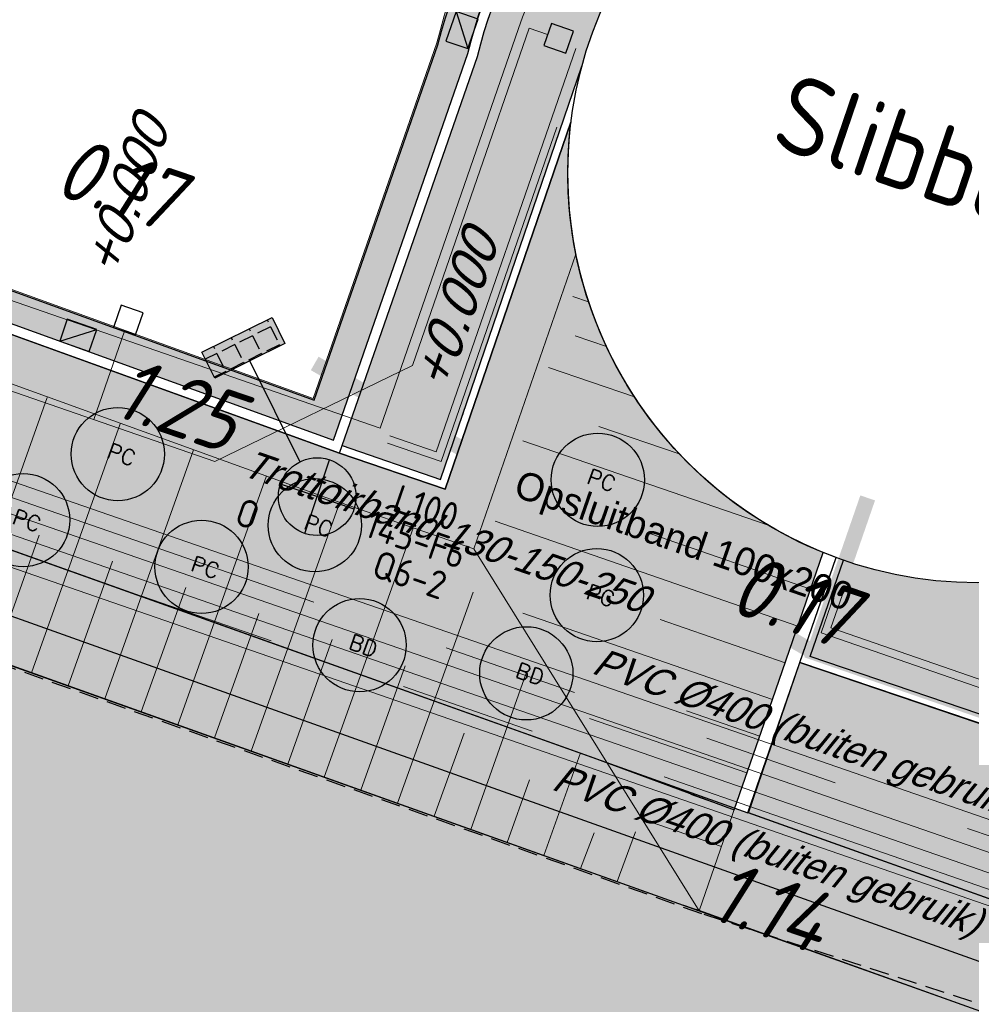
# Model space of a CAD drawing. Header units: metres. Extents: x 128615 to 129083, y 455669 to 456034.
# Tile 43 of 158: x 128786 to 128798, y 455800 to 455813. Entities that reach past the tile are written whole.
import ezdxf
from ezdxf.enums import TextEntityAlignment as Align
from ezdxf.lldxf.tags import DXFTag

# ---------------------------------------------------------------- set-up
doc = ezdxf.new("R2010")
doc.units = ezdxf.units.M
for name, pattern in [('DASHED', [19.049999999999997, 12.7, -6.35]), ('RI-AWZI_PROCESLEIDING', [18.450000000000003, 6, -1.8, 1.75, -1.8, 1.75, -1.8, 1.75, -1.8]), ('RI-AWZI_TERREINRIOLERING', [19.8, 6, -1.8, 2.4, -1.8, 1.8, -1.8, 2.4, -1.8]), ('STIPPELFIJN', [0.375, 0.25, -0.125])]:
    doc.linetypes.add(name, pattern=pattern)
for name, color, linetype, lineweight in [('B-CO-BC-BETONVORM-G', 50, 'Continuous', 18), ('B-ME-RI-KOLK-G', 7, 'Continuous', 25), ('B-WE-OG-HOOGTELIJN-G', 7, 'Continuous', 18), ('B-XX-GR-HAAG-G', 90, 'GR-HAAG1', 13), ('B-XX-RI-AWZI_PROCESLEIDING-G', 30, 'RI-AWZI_PROCESLEIDING', 18), ('B-XX-RI-AWZI_TERREINRIOLERING-G', 10, 'RI-AWZI_TERREINRIOLERING', 18), ('B-XX-VH-BESTRATING-V', 1, 'Continuous', 18), ('B-XX-VH-TALUDARCERING-GV', 150, 'Continuous', 18), ('X-XX-AL-T25', 7, 'Continuous', 25)]:
    doc.layers.add(name, color=color, linetype=linetype, lineweight=lineweight)
for name, color, linetype in [('B-ME-IE-VERLICHTING-G', 1, 'Continuous'), ('B-XX-GR-GRAS-G', 90, 'Continuous'), ('B-XX-GR-KRUIDEN-G', 98, 'Continuous'), ('B-XX-GR-SIERPLANTEN-G', 210, 'Continuous'), ('B-XX-KL-ELEKTRA-G_HDSR', 190, 'HDSR_Elektra'), ('B-XX-OG-BEBOUWING-G', 1, 'Continuous'), ('B-XX-RI-AWZI_PROCESLEIDING-T25_HDSR', 7, 'Continuous'), ('B-XX-VH-BESTRATING-T25', 7, 'Continuous'), ('B-XX-VH-KANTVERHARDING-G', 60, 'Continuous'), ('B-XX-VH-KANTVERHARDING-GN', 60, 'STIPPELFIJN'), ('B-XX-VH-MOLGOOT-V', 60, 'Continuous')]:
    doc.layers.add(name, color=color, linetype=linetype)
doc.styles.add('100 ROMANS 2 MM KONINGSSTAL', font='romans.shx', dxfattribs={"height": 0.2})
doc.styles.add('BURO-018', font='Isocp.shx', dxfattribs={"height": 360})
doc.styles.add('ISO', font='Iso.shx', dxfattribs={"height": 50})
doc.styles.get("Standard").update_dxf_attribs({"font": 'arial.ttf'})
doc.styles.add('TAUW-ISOCP', font='tcb_isocp.shx')
doc.styles.add('tcb_isocp', font='tcb_isocp.shx')
doc.linetypes.add('GR-HAAG1', pattern='A,6,[176,NLCS.SHX,S=0.125,R=0,X=0,Y=0],-2', length=8)
tags = doc.linetypes.add('HDSR_Elektra', pattern='A,25,-2,["E",Standard,S=1.5,R=0,X=0,Y=-0.75],-4', length=31).pattern_tags.tags
tags[6] = DXFTag(74, 10)
pattern_1 = [(340.9065815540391, (128738.9979208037, 455858.1422880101), (0.1269369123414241, 0.124052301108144), [0, -0.1587499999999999])]

# ---------------------------------------------------------------- blocks, each defined once
blk = doc.blocks.new('talud2')
at = {"layer": 'B-XX-VH-TALUDARCERING-GV'}
for points in [[(-0.0002099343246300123, -0.0002107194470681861), (-0.0002099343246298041, 3.399789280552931)], [(0.4997900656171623, -0.0002107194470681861), (0.4997900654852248, 1.699789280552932)]]:
    blk.add_lwpolyline(points, dxfattribs=at)
blk = doc.blocks.new('*U177')
at = {"layer": 'B-ME-RI-KOLK-G'}
blk.add_hatch(color=256, dxfattribs=at).paths.add_polyline_path([(0.1997073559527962, -0.1502915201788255), (0.1997073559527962, 0.1497084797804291), (-0.2002926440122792, -0.1502915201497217)])
blk.add_lwpolyline([(0.1997073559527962, -0.1502915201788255), (0.1997073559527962, 0.1497084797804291), (-0.2002926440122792, 0.1497084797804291), (-0.2002926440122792, -0.1502915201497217)], close=True, dxfattribs=at)
blk.add_lwpolyline([(-0.2002926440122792, -0.1502915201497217), (0.1997073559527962, 0.1497084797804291)], dxfattribs=at)
blk = doc.blocks.new('*U178')
at = {"layer": 'B-ME-RI-KOLK-G'}
blk.add_hatch(color=256, dxfattribs=at).paths.add_polyline_path([(0.1997073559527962, -0.1502915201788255), (0.1997073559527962, 0.1497084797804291), (-0.2002926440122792, -0.1502915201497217)])
blk.add_lwpolyline([(0.1997073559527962, -0.1502915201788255), (0.1997073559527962, 0.1497084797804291), (-0.2002926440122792, 0.1497084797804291), (-0.2002926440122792, -0.1502915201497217)], close=True, dxfattribs=at)
blk.add_lwpolyline([(-0.2002926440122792, -0.1502915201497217), (0.1997073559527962, 0.1497084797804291)], dxfattribs=at)
blk = doc.blocks.new('prunus hoog')
at = {"layer": 'B-XX-GR-SIERPLANTEN-G'}
h = blk.add_hatch(color=116, dxfattribs=at)
edge = h.paths.add_edge_path()
edge.add_arc((0.1290207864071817, 0.09271549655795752), 0.5999999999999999, -97.46987594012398, 262.530124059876)
at = {"layer": 'B-XX-GR-SIERPLANTEN-G', "color": 116}
blk.add_circle((0.1290207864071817, 0.09271549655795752), 0.5999999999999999, dxfattribs=at)
at = {"layer": 'B-XX-GR-SIERPLANTEN-G', "color": 7, "insert": (-0.003203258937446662, 0.2021944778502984), "char_height": 0.2, "attachment_point": 1, "style": '100 ROMANS 2 MM KONINGSSTAL'}
blk.add_mtext_dynamic_manual_height_columns('PC', width=1.245724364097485, gutter_width=1, heights=[0], dxfattribs=at)
blk = doc.blocks.new('buddleja')
at = {"layer": 'B-XX-GR-SIERPLANTEN-G'}
h = blk.add_hatch(color=150, dxfattribs=at)
edge = h.paths.add_edge_path()
edge.add_arc((1.891316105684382e-05, -0.0001682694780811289), 0.5999999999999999, 0, 360)
at = {"layer": 'B-XX-GR-SIERPLANTEN-G', "color": 150}
blk.add_circle((1.891316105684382e-05, -0.0001682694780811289), 0.5999999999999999, dxfattribs=at)
at = {"layer": 'B-XX-GR-SIERPLANTEN-G', "color": 7, "insert": (-0.1322051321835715, 0.1093107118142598), "char_height": 0.2, "attachment_point": 1, "style": '100 ROMANS 2 MM KONINGSSTAL'}
blk.add_mtext_dynamic_manual_height_columns('BD', width=1.245724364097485, gutter_width=1, heights=[0], dxfattribs=at)
blk = doc.blocks.new('E00525')
at = {"linetype": 'ByBlock'}
h = blk.add_hatch(dxfattribs=at)
h.set_pattern_fill('ANGLE', color=0, scale=0.18438609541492, style=0)
h.set_pattern_definition([(360, (-37.67331033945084, -34.01927211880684), (5.551115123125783e-17, 1.287936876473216), [0.9366813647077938, -0.3512555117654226]), (90, (-37.67331033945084, -34.01927211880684), (-1.287936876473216, 1.387778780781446e-16), [0.9366813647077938, -0.3512555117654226])])
edge = h.paths.add_edge_path()
edge.add_line((-2.522521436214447, 2.863310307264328), (2.522521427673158, 2.863310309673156))
edge.add_line((2.522521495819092, 2.863310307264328), (2.522521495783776, 1.000000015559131))
edge.add_line((2.522521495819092, 1.000000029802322), (-2.522521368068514, 1.000000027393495))
edge.add_line((-2.522521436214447, 1), (-2.522521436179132, 2.863310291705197))
h = blk.add_hatch(color=0, dxfattribs=at)
edge = h.paths.add_edge_path()
edge.add_line((-2.522521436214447, 2.863310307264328), (2.522521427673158, 2.863310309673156))
edge.add_line((2.522521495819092, 2.863310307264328), (2.522521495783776, 1.000000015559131))
edge.add_line((2.522521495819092, 1.000000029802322), (-2.522521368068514, 1.000000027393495))
edge.add_line((-2.522521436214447, 1), (-2.522521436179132, 2.863310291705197))
at = {"color": 0, "linetype": 'ByBlock'}
for p, q in [((1.767766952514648, 14.38605433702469), (-1.767766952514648, 10.85052043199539)), ((-1.767766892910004, 14.38605433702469), (1.767767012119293, 10.85052046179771)), ((5.960464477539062e-08, 10.0973382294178), (1.192092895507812e-07, 2.863310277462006))]:
    blk.add_line(p, q, dxfattribs=at)
blk.add_lwpolyline([(-2.522521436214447, 2.863310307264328), (2.522521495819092, 2.863310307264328), (2.522521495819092, 1.000000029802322), (-2.522521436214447, 1)], close=True, dxfattribs=at)
blk.add_circle((0, 12.61828738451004), 2.500000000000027, dxfattribs=at)
at = {"color": 0, "linetype": 'ByBlock', "style": 'BURO-018'}
for tag, p in [('E_GKAST', (5.960464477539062e-08, 20.61828738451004)), ('E_GROEP', (5.960464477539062e-08, 17.61828738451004)), ('E_SGROEP', (4.500000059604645, 17.61828738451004)), ('E_ARMCODE', (0, 12.61828738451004)), ('E_SLET', (4.500000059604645, 11.61828738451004))]:
    blk.add_attdef(tag, text='', height=1.8, dxfattribs=at).set_placement(p, align=Align.MIDDLE)

msp = doc.modelspace()

# ---------------------------------------------------------------- hatches: boundary and pattern name
at = {"layer": 'B-XX-GR-GRAS-G'}
h = msp.add_hatch(dxfattribs=at)
h.set_pattern_fill('DOTS', color=256, scale=0.09999999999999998, angle=-116.5632943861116, style=0)
h.set_pattern_definition(pattern_1)
h.paths.add_polyline_path([(128767.0522307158, 455815.747255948), (128766.8641480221, 455815.8152625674), (128766.3029333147, 455814.2631375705), (128766.4910160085, 455814.1951309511)])
h.paths.add_polyline_path([(128766.0365311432, 455816.1145108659), (128766.0351857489, 455816.1106241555), (128766.3186816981, 455816.0124913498)])
edge = h.paths.add_edge_path()
edge.add_line((128767.0522307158, 455815.7472559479), (128766.13338178, 455813.2060388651))
edge.add_line((128766.13338178, 455813.2060388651), (128780.7027640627, 455808.0105222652))
edge.add_line((128780.7027640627, 455808.0105222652), (128787.987455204, 455805.4127639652))
edge.add_line((128787.987455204, 455805.4127639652), (128791.6373537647, 455804.1111913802))
edge.add_line((128791.6373537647, 455804.1111913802), (128793.4522204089, 455803.4640006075))
edge.add_line((128793.4522204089, 455803.4640006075), (128795.2597609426, 455802.7962657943))
edge.add_line((128795.2597609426, 455802.7962657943), (128795.7506240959, 455804.2136766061))
edge.add_line((128795.7506240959, 455804.2136766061), (128796.4047123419, 455806.1039169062))
edge.add_arc((128798.3921958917, 455810.9895770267), 5.274444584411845, 172.9063795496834, 247.86353829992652, ccw=False)
edge.add_line((128793.1581235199, 455811.640923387), (128791.5407414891, 455806.9186988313))
edge.add_line((128791.5407414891, 455806.9186988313), (128790.1798958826, 455807.3847942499))
edge.add_line((128790.1798958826, 455807.3847942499), (128767.0522307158, 455815.7472559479))
h = msp.add_hatch(dxfattribs=at)
h.set_pattern_fill('AR-SAND', color=256, scale=0.01999999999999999, angle=-116.5632943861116, style=0)
h.set_pattern_definition([(18.40658155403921, (128738.9979208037, 455858.1422880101), (0.2899431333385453, 0.935445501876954), [0, -0.7721600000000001, 0, -0.8636, 0, -0.8255]), (348.4065815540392, (128738.9979208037, 455858.1422880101), (1.318547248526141, 1.060693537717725), [0, -0.4165599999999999, 0, -0.6959599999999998, 0, -0.2666999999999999]), (308.4065815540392, (128738.4074554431, 455858.3466790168), (1.495894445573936, -0.5147657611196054), [0, -0.2539999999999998, 0, -0.9143999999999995, 0, -1.193799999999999]), (298.4065815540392, (128738.4074554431, 455858.3466790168), (1.588945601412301, -0.07820251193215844), [0, -0.1269999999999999, 0, -0.5994399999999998, 0, -0.6857999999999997])])
h.paths.add_polyline_path([(128859.8678127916, 455782.8123850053), (128860.0398937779, 455782.9163131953), (128860.0257072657, 455782.8348265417), (128860.0450556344, 455782.7693317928), (128860.1027529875, 455782.7148264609), (128860.1890525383, 455782.6970866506), (128860.2865744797, 455782.7090606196), (128860.3590330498, 455782.7548306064), (128860.397398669, 455782.8015396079), (128860.4198440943, 455782.8307503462), (128860.4922583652, 455782.716931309), (128859.916972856, 455782.3714443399), (128859.6953270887, 455782.235747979), (128859.4884093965, 455782.1128171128), (128859.4189914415, 455782.0689110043), (128859.0741217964, 455781.861316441), (128858.2070960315, 455782.1308144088), (128854.9661937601, 455783.1463230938), (128854.1094213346, 455783.414846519), (128854.0095743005, 455783.4460937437), (128850.1821710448, 455784.6495717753), (128849.675086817, 455784.8025349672), (128849.654690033, 455784.8089060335), (128849.6467418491, 455784.8113646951), (128849.6405892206, 455784.8133098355), (128839.0815336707, 455787.9512431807), (128836.5016450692, 455788.7068557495), (128834.9841381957, 455789.1633508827), (128834.4495708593, 455789.3180366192), (128833.6364986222, 455789.560443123), (128823.6787173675, 455792.5001832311), (128815.7687408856, 455794.8630253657), (128813.7617256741, 455795.4546222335), (128809.3140139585, 455796.7516153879), (128807.1890199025, 455797.4031969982), (128806.5108887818, 455797.6031333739), (128804.7848872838, 455798.1165870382), (128802.8378093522, 455798.6897931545), (128802.0232362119, 455798.9345161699), (128801.9640592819, 455798.9510981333), (128801.9095253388, 455798.9674908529), (128801.8862713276, 455798.97415377), (128801.8687682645, 455798.9792874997), (128801.5834658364, 455799.0780456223), (128800.7563538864, 455799.3643524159), (128798.8878561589, 455800.0384297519), (128794.8025759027, 455801.5002900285), (128794.7210202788, 455801.5250622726), (128794.6106565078, 455801.5636911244), (128794.6085325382, 455801.5644852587), (128763.4192911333, 455812.6928455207), (128762.1219963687, 455813.141907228), (128760.901914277, 455813.5852867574), (128760.6091534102, 455813.6898219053), (128759.0972445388, 455814.2304315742), (128758.9873619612, 455814.268467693), (128758.6743770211, 455814.3982638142), (128757.2760906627, 455814.9803475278), (128756.5782278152, 455815.2696352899), (128756.7670110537, 455815.831925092), (128757.1330225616, 455815.6809357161), (128765.6814100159, 455812.5200778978), (128791.6008858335, 455803.2748509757), (128795.0051970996, 455802.0608560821), (128802.003719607, 455799.5651469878), (128805.6004039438, 455798.5004476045), (128811.1125610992, 455796.8617090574), (128819.3673746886, 455794.4202516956), (128823.5912399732, 455793.1636866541), (128828.1659470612, 455791.8061368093), (128830.6348197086, 455791.0809635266), (128835.1535444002, 455789.7442473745), (128842.6021566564, 455787.5274113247), (128844.8299959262, 455786.8717836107), (128849.628676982, 455785.4503203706), (128857.3983635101, 455783.0156409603), (128859.2435358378, 455782.4369116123)])
h = msp.add_hatch(dxfattribs=at)
h.set_pattern_fill('CROSS', color=256, scale=0.09999999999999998, angle=-116.5632943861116, style=0)
h.set_pattern_definition([(340.9065815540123, (128738.9979208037, 455858.1422880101), (0.8077808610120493, 0.3923519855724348), [0.3174999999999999, -0.9525]), (70.90658155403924, (128739.0960088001, 455857.9403427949), (-0.3923519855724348, 0.8077808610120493), [0.3174999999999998, -0.9524999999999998])])
h.paths.add_polyline_path([(128776.6499536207, 455806.6590685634), (128776.258024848, 455806.1407220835), (128775.6439353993, 455806.3532906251), (128775.6563360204, 455807.0030116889), (128776.2780894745, 455807.1919928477)], flags=16)
h.paths.add_polyline_path([(128775.8470577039, 455806.4984893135), (128776.2439520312, 455806.3611033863), (128776.4205910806, 455806.8713960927), (128776.0236967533, 455807.00878202)], flags=0)
h.paths.add_polyline_path([(128823.7268470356, 455791.2124598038), (128825.4278227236, 455790.6236629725), (128825.624088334, 455791.1906548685), (128823.923112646, 455791.7794516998)], flags=16)
h.paths.add_polyline_path([(128847.1121172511, 455784.2177515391), (128847.5685110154, 455784.0597697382), (128847.5304863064, 455784.2200212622), (128847.3773920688, 455784.2428481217)], flags=16)
edge = h.paths.add_edge_path()
edge.add_line((128756.5752368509, 455815.2638754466), (128754.6963947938, 455809.7047080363))
edge.add_line((128754.6963947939, 455809.7047080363), (128774.7797492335, 455801.9906440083))
edge.add_line((128774.7797492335, 455801.9906440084), (128793.6903473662, 455795.4446949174))
edge.add_line((128793.6903473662, 455795.4446949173), (128824.7323112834, 455785.9985302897))
edge.add_line((128824.7323112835, 455785.9985302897), (128849.5897289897, 455778.8365583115))
edge.add_arc((128849.0360099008, 455776.9147375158), 1.999999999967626, 38.44325241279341, 73.92713842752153, ccw=False)
edge.add_line((128850.6024585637, 455778.158215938), (128851.6524541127, 455777.4549122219))
edge.add_line((128851.6524541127, 455777.4549122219), (128858.7863596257, 455775.3306783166))
edge.add_line((128858.7863596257, 455775.3306783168), (128861.4020115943, 455782.879947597))
edge.add_line((128861.4020115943, 455782.879947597), (128860.9950774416, 455783.0209411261))
edge.add_line((128860.9950774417, 455783.020941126), (128860.7365559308, 455782.8648072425))
edge.add_arc((128855.7646590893, 455783.3167730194), 4.992397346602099, -192.77180062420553, -5.194144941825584, ccw=False)
edge.add_line((128850.8957822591, 455784.4204349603), (128849.430526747, 455784.8790451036))
edge.add_line((128849.430526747, 455784.8790451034), (128801.8331784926, 455798.989894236))
edge.add_line((128801.8331784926, 455798.9898942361), (128772.2414243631, 455809.5352047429))
edge.add_line((128772.2414243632, 455809.5352047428), (128758.9951107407, 455814.2661693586))
edge.add_line((128758.9951107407, 455814.2661693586), (128756.5752368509, 455815.2638754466))
h = msp.add_hatch(dxfattribs=at)
h.set_pattern_fill('DOTS', color=256, scale=0.09999999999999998, angle=-116.5632943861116, style=0)
h.set_pattern_definition(pattern_1)
edge = h.paths.add_edge_path()
edge.add_line((128864.8800774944, 455793.7491920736), (128863.7475410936, 455790.3284821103))
edge.add_line((128863.7475410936, 455790.3284821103), (128863.0902428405, 455788.3431801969))
edge.add_line((128863.0902428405, 455788.3431801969), (128856.9452752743, 455790.4702755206))
edge.add_line((128856.9452752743, 455790.4702755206), (128857.0761190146, 455790.848270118))
edge.add_line((128857.0761190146, 455790.848270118), (128855.9421352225, 455791.2408013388))
edge.add_line((128855.9421352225, 455791.2408013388), (128855.8112914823, 455790.8628067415))
edge.add_line((128855.8112914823, 455790.8628067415), (128855.7167928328, 455790.8955176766))
edge.add_line((128855.7167928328, 455790.8955176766), (128855.5205272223, 455790.3285257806))
edge.add_line((128855.5205272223, 455790.3285257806), (128855.6150258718, 455790.2958148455))
edge.add_line((128855.6150258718, 455790.2958148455), (128855.4841821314, 455789.9178202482))
edge.add_line((128855.4841821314, 455789.9178202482), (128856.6181659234, 455789.5252890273))
edge.add_line((128856.6181659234, 455789.5252890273), (128856.7490096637, 455789.9032836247))
edge.add_line((128856.7490096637, 455789.9032836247), (128862.9016433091, 455787.7735346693))
edge.add_line((128862.9016433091, 455787.7735346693), (128861.2938687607, 455782.9174166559))
edge.add_line((128861.2938687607, 455782.9174166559), (128860.9950774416, 455783.020941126))
edge.add_line((128860.9950774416, 455783.020941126), (128860.1674346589, 455782.9854017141))
edge.add_line((128860.1674346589, 455782.9854017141), (128854.9965156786, 455784.6038470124))
edge.add_line((128854.9965156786, 455784.6038470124), (128849.8342556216, 455786.2195821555))
edge.add_line((128849.8342556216, 455786.2195821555), (128837.8049622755, 455789.7858216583))
edge.add_line((128837.8049622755, 455789.7858216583), (128831.9240329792, 455791.529299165))
edge.add_line((128831.9240329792, 455791.529299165), (128826.0690273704, 455793.2650912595))
edge.add_line((128826.0690273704, 455793.2650912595), (128814.1604895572, 455796.7955312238))
edge.add_line((128814.1604895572, 455796.7955312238), (128802.5396316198, 455800.2406847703))
edge.add_line((128802.5396316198, 455800.2406847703), (128798.7130571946, 455801.5879591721))
edge.add_line((128798.7130571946, 455801.5879591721), (128795.4416960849, 455802.7545433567))
edge.add_line((128795.4416960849, 455802.7545433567), (128796.1049902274, 455804.6877747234))
edge.add_line((128796.1049902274, 455804.6877747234), (128821.0751174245, 455796.2292981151))
edge.add_line((128821.0751174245, 455796.2292981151), (128823.5661864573, 455803.3468910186))
edge.add_line((128823.5661864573, 455803.3468910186), (128828.4802083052, 455801.5813293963))
edge.add_arc((128844.4592125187, 455806.0338404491), 16.58774940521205, 195.5703673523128, 198.1409952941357)
edge.add_line((128828.695987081, 455800.8691377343), (128825.5619695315, 455799.3710783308))
edge.add_line((128825.5619695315, 455799.3710783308), (128827.5691900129, 455795.2661662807))
edge.add_line((128827.5691900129, 455795.2661662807), (128830.7040404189, 455796.7629898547))
edge.add_arc((128844.4592124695, 455806.033840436), 16.58774935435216, 213.9795823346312, 367.1917486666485)
edge.add_line((128860.9164616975, 455808.1104666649), (128860.9146310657, 455808.1249232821))
edge.add_line((128860.9146310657, 455808.1249232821), (128863.6185042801, 455808.7004238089))
edge.add_line((128863.6185042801, 455808.7004238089), (128863.2317115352, 455810.5176922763))
edge.add_line((128863.2317115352, 455810.5176922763), (128864.1825756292, 455810.720077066))
edge.add_line((128864.1825756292, 455810.720077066), (128870.0507916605, 455808.6887799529))
edge.add_line((128870.0507916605, 455808.6887799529), (128868.8786824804, 455805.3543247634))
edge.add_line((128868.8786824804, 455805.3543247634), (128866.2012134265, 455797.7395475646))
edge.add_line((128866.2012134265, 455797.7395475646), (128865.0686770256, 455794.3188376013))
edge.add_line((128865.0686770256, 455794.3188376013), (128858.2686073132, 455796.6726981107))
edge.add_line((128858.2686073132, 455796.6726981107), (128858.0723417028, 455796.1057062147))
edge.add_line((128858.0723417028, 455796.1057062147), (128864.8800774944, 455793.7491920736))
at = {"layer": 'B-XX-GR-HAAG-G'}
h = msp.add_hatch(dxfattribs=at)
h.set_pattern_fill('ANGLE', color=256, scale=0.03999999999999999, angle=-19.09341844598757, style=0)
h.set_pattern_definition([(78.37645749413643, (128738.9979208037, 455858.1422880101), (-0.2736702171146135, 0.05629362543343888), [0.2032, -0.07619999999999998]), (168.3764574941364, (128738.9979208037, 455858.1422880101), (-0.0562936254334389, -0.2736702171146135), [0.2031999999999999, -0.07619999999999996])])
h.paths.add_polyline_path([(128765.8492959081, 455812.458000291), (128765.6814100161, 455812.5200778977), (128765.680729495, 455812.5181119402)])
h.paths.add_polyline_path([(128766.13338178, 455813.2060388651), (128765.8613526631, 455812.4537007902), (128802.003719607, 455799.5651469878), (128849.6010678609, 455785.4542978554), (128859.2445714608, 455782.4359788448), (128860.1587757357, 455782.9881118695), (128849.8342556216, 455786.2195821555), (128802.2519517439, 455800.325971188)])
at = {"layer": 'B-XX-GR-KRUIDEN-G'}
h = msp.add_hatch(dxfattribs=at)
h.set_pattern_fill('SWAMP', color=256, scale=0.2, angle=-116.5632943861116, style=0)
h.set_pattern_definition([(340.9065815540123, (128738.9979208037, 455858.1422880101), (3.839350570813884, 3.326515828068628), [0.6349999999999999, -4.444999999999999]), (70.90658155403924, (128739.2979540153, 455858.0384307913), (-0.9611808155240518, 4.988231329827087), [0.3174999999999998, -8.481319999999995]), (70.90658155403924, (128739.3729632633, 455858.0124661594), (-0.9611808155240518, 4.988231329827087), [0.2539999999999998, -8.544819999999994]), (70.90658155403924, (128739.2229447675, 455858.0643954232), (-0.9611808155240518, 4.988231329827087), [0.2539999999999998, -8.544819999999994]), (40.90658155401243, (128739.4479706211, 455857.9865021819), (-0.9611719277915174, 4.988233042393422), [0.2032, -4.876799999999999]), (100.9065815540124, (128739.1479374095, 455858.0903594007), (-4.8005224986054, 1.661717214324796), [0.2032, -4.8768])])
edge = h.paths.add_edge_path()
edge.add_line((128948.4118116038, 455833.4579504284), (128948.6455033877, 455826.0782791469))
edge.add_line((128948.6455033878, 455826.0782791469), (128943.9095911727, 455812.3966981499))
edge.add_line((128943.9095911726, 455812.3966981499), (128941.3888850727, 455813.2785094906))
edge.add_line((128941.3888850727, 455813.2785094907), (128942.1339618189, 455815.4309623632))
edge.add_arc((128932.745274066, 455818.888458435), 10.00508554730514, -20.21683048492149, 71.17534409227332)
edge.add_line((128935.9736453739, 455828.358376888), (128892.1860483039, 455843.579290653))
edge.add_arc((128893.6952972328, 455847.9211051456), 4.596649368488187, -157.04283936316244, -109.16785423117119, ccw=False)
edge.add_arc((128894.4307678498, 455848.232645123), 5.395382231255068, 162.5112662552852, 202.9571606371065, ccw=False)
edge.add_line((128889.2847814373, 455849.8540560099), (128901.8557516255, 455885.6735668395))
edge.add_line((128901.8557516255, 455885.6735668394), (128887.2242848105, 455890.7225570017))
edge.add_line((128887.2242848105, 455890.7225570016), (128887.1817624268, 455890.5997140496))
edge.add_line((128887.1817624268, 455890.5997140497), (128874.5146120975, 455895.1035688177))
edge.add_line((128874.5146120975, 455895.1035688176), (128873.5283828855, 455892.2544503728))
edge.add_arc((128867.280722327, 455871.995513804), 21.20041917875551, 72.86074229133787, 176.4358647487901)
edge.add_line((128846.121308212, 455873.313454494), (128835.0103701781, 455877.1887525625))
edge.add_arc((128817.5916042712, 455889.2204382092), 21.17014088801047, -34.63404912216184, -24.22743715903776)
edge.add_line((128836.8971577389, 455880.5330640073), (128837.0847450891, 455880.5150973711))
edge.add_line((128837.0847450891, 455880.5150973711), (128838.2442237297, 455883.7950644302))
edge.add_line((128838.2442237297, 455883.7950644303), (128838.0851409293, 455883.9110295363))
edge.add_arc((128817.5916042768, 455889.2204382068), 21.17014088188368, -14.52468191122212, 21.05836036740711)
edge.add_line((128837.3478955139, 455896.8272655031), (128838.4437976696, 455897.45125095))
edge.add_line((128838.4437976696, 455897.45125095), (128836.9196742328, 455900.519436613))
edge.add_line((128836.9196742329, 455900.519436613), (128835.8290882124, 455899.9707426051))
edge.add_arc((128817.5916042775, 455889.2204382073), 21.17014088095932, 30.51773535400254, 65.7725628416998)
edge.add_line((128826.2789784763, 455908.5259916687), (128826.2969451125, 455908.713579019))
edge.add_line((128826.2969451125, 455908.7135790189), (128823.0169780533, 455909.8730576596))
edge.add_line((128823.0169780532, 455909.8730576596), (128822.9010129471, 455909.7139748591))
edge.add_arc((128817.591604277, 455889.2204382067), 21.17014088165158, 75.47531808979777, 155.5873596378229)
edge.add_line((128798.3142327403, 455897.9701702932), (128798.1176121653, 455897.9799474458))
edge.add_line((128798.1176121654, 455897.9799474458), (128797.7211869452, 455896.8585281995))
edge.add_line((128797.7211869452, 455896.8585281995), (128793.8072384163, 455898.2133509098))
edge.add_arc((128775.6531717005, 455909.0573338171), 21.14620778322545, -30.85117203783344, -24.45064201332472)
edge.add_line((128794.9029489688, 455900.3047239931), (128795.4902118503, 455900.2458409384))
edge.add_line((128795.4902118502, 455900.2458409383), (128796.7020683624, 455903.7467742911))
edge.add_line((128796.7020683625, 455903.746774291), (128796.1976420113, 455904.0486570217))
edge.add_arc((128775.6531716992, 455909.057333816), 21.14620778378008, -13.70124981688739, 21.18853243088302)
edge.add_line((128795.3698146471, 455916.7003760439), (128797.9082227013, 455917.9559061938))
edge.add_line((128797.9082227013, 455917.9559061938), (128796.4067381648, 455921.1222890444))
edge.add_line((128796.4067381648, 455921.1222890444), (128793.8362756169, 455919.8525566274))
edge.add_arc((128775.6531717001, 455909.0573338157), 21.1462077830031, 30.69740409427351, 65.54935799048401)
edge.add_line((128784.4057815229, 455928.3071110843), (128784.4646645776, 455928.8943739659))
edge.add_line((128784.4646645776, 455928.8943739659), (128780.9637312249, 455930.1062304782))
edge.add_line((128780.9637312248, 455930.1062304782), (128780.6618484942, 455929.6018041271))
edge.add_arc((128775.6531717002, 455909.0573338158), 21.14620778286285, 76.298750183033, 155.5095457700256)
edge.add_line((128756.4094808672, 455917.8233173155), (128755.8262168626, 455917.8979581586))
edge.add_line((128755.8262168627, 455917.8979581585), (128754.6142224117, 455914.3971073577))
edge.add_line((128754.6142224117, 455914.3971073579), (128755.1121866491, 455914.0802848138))
edge.add_arc((128775.6531716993, 455909.057333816), 21.1462077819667, 166.2589379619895, 191.7043835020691)
edge.add_line((128754.9466508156, 455904.7675673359), (128751.1985842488, 455903.6584638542))
edge.add_line((128751.1985842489, 455903.6584638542), (128751.1173775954, 455903.9197317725))
edge.add_line((128751.1173775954, 455903.9197317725), (128741.4969709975, 455907.2999279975))
edge.add_line((128741.4969709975, 455907.2999279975), (128757.0495062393, 455938.2990116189))
edge.add_line((128757.0495062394, 455938.2990116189), (128795.963293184, 455925.5684809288))
edge.add_line((128795.963293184, 455925.5684809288), (128808.0815679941, 455921.3936663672))
edge.add_line((128808.0815679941, 455921.3936663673), (128811.5859768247, 455919.9881814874))
edge.add_line((128811.5859768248, 455919.9881814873), (128842.9440111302, 455909.6012506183))
edge.add_line((128842.9440111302, 455909.6012506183), (128874.3253125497, 455899.2845629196))
edge.add_line((128874.3253125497, 455899.2845629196), (128897.3942134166, 455890.0887698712))
edge.add_line((128897.3942134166, 455890.0887698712), (128932.249899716, 455875.2515896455))
edge.add_line((128932.249899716, 455875.2515896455), (128958.9784740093, 455863.874893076))
edge.add_line((128958.9784740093, 455863.8748930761), (128948.4118116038, 455833.4579504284))
h.paths.add_polyline_path([(128845.694092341, 455904.4570519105), (128848.0856081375, 455905.5477301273), (128849.2310223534, 455903.2376735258), (128848.6444501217, 455901.5319182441), (128846.8291906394, 455902.1678003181)], flags=16)
at = {"layer": 'B-XX-VH-BESTRATING-V'}
h = msp.add_hatch(dxfattribs=at)
h.set_pattern_fill('AR-B88', color=256, scale=0.001999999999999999, angle=-116.5632943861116, style=0)
h.set_pattern_definition([(340.9065815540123, (128738.9979208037, 455858.1422880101), (0.1329372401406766, 0.384042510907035), []), (70.90658155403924, (128738.9979208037, 455858.1422880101), (-0.0590840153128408, 0.4505111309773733), [0.4063999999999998, -0.4063999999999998])])
h.paths.add_polyline_path([(128820.717251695, 455815.6834929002), (128824.9658254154, 455814.2301789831), (128819.3895642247, 455798.1728038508), (128815.0828509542, 455799.6842537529)], flags=16)
edge = h.paths.add_edge_path(flags=16)
edge.add_arc((128810.6753862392, 455806.5471329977), 4.743738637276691, -116.5632943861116, 243.4367056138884)
h.paths.add_polyline_path([(128805.3382254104, 455806.8025624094), (128804.8477458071, 455805.3850188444), (128803.4752327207, 455805.8599175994), (128803.4750482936, 455805.8599814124), (128803.9657123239, 455807.2774611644)], flags=16)
h.paths.add_polyline_path([(128829.6281089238, 455827.0353472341), (128829.6544788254, 455827.1115272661), (128829.4837506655, 455827.0497700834), (128829.5132691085, 455826.9542525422)], flags=16)
edge = h.paths.add_edge_path()
edge.add_line((128809.8504442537, 455813.8024618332), (128800.1384800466, 455817.2711636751))
edge.add_arc((128798.388247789, 455810.8732740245), 6.632971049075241, 74.70026905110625, 165.9300996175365)
edge.add_line((128791.9542667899, 455812.4857855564), (128790.2127501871, 455807.4792443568))
edge.add_line((128790.2127501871, 455807.4792443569), (128791.4785392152, 455807.0457062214))
edge.add_line((128791.4785392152, 455807.0457062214), (128793.2995886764, 455812.3625728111))
edge.add_arc((128798.3921958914, 455810.9895770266), 5.274444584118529, 63.43670561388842, 164.9114852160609, ccw=False)
edge.add_arc((128798.3921958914, 455810.9895770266), 5.274444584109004, -109.09341844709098, 63.43670561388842, ccw=False)
edge.add_line((128796.6668757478, 455806.0052981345), (128796.2380541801, 455804.7664751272))
edge.add_line((128796.2380541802, 455804.7664751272), (128804.7181611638, 455801.8855684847))
edge.add_line((128804.7181611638, 455801.8855684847), (128821.0134525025, 455796.3558248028))
edge.add_line((128821.0134525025, 455796.3558248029), (128823.5051083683, 455803.4750944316))
edge.add_line((128823.5051083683, 455803.4750944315), (128828.4478252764, 455801.6992229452))
edge.add_arc((128844.4592124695, 455806.0338404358), 16.58774935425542, 190.419527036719, 195.1480672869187, ccw=False)
edge.add_line((128828.144996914, 455803.0338738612), (128827.71742182, 455803.1948206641))
edge.add_line((128827.71742182, 455803.1948206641), (128823.9075652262, 455804.6289178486))
edge.add_line((128823.9075652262, 455804.6289178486), (128827.2859692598, 455814.2396416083))
edge.add_line((128827.2859692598, 455814.2396416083), (128831.5835054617, 455826.7804356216))
edge.add_line((128831.5835054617, 455826.7804356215), (128829.1374702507, 455827.6279317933))
edge.add_line((128829.1374702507, 455827.6279317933), (128825.2971416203, 455816.4828040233))
edge.add_line((128825.2971416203, 455816.4828040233), (128823.7005722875, 455817.0305917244))
edge.add_line((128823.7005722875, 455817.0305917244), (128823.7591515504, 455817.21708159))
edge.add_line((128823.7591515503, 455817.21708159), (128818.8169632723, 455818.9463702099))
edge.add_line((128818.8169632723, 455818.9463702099), (128817.8990073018, 455816.4377179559))
edge.add_line((128817.8990073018, 455816.4377179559), (128816.1964942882, 455811.6260698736))
edge.add_line((128816.1964942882, 455811.6260698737), (128809.8504442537, 455813.8024618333))
h = msp.add_hatch(dxfattribs=at)
h.set_pattern_fill('BRICK', color=256, scale=0.03307086, angle=-116.5097316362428)
h.set_pattern_definition([(340.9065815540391, (128778.6404922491, 455851.3878299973), (0.0686929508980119, 0.1984471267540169), []), (70.90658155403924, (128778.6404922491, 455851.3878299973), (-0.3968942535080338, 0.1373859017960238), [0.2099999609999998, -0.2099999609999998]), (70.90658155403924, (128778.8389393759, 455851.3191370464), (-0.3968942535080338, 0.1373859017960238), [-0.2099999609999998, 0.2099999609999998])])
edge = h.paths.add_edge_path()
edge.add_line((128790.1003463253, 455807.5517947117), (128791.8295863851, 455812.5230430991))
edge.add_arc((128798.388247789, 455810.8732740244), 6.762971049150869, 74.65819090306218, 165.8807136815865, ccw=False)
edge.add_line((128800.1775731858, 455817.395243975), (128816.1168847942, 455811.7908047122))
edge.add_line((128816.1168847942, 455811.7908047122), (128816.25427072, 455812.1876990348))
edge.add_line((128816.25427072, 455812.1876990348), (128800.2758659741, 455817.6680580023))
edge.add_arc((128798.2047148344, 455811.0135141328), 6.969406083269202, 72.71184016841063, 166.3313600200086)
edge.add_line((128791.4326920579, 455812.6604290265), (128789.8408379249, 455808.0860749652))
edge.add_line((128789.8408379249, 455808.0860749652), (128758.8000743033, 455819.315863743))
edge.add_arc((128758.2950640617, 455818.1757475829), 1.246956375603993, 66.10922918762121, 161.3854258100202)
edge.add_line((128757.1133394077, 455818.5737765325), (128756.3073843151, 455816.1890953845))
edge.add_line((128756.3073843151, 455816.1890953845), (128756.7042786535, 455816.051709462))
edge.add_line((128756.7042786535, 455816.051709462), (128757.5102337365, 455818.4363906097))
edge.add_arc((128758.2973317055, 455818.1740962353), 0.8296514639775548, 63.87227401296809, 161.5697431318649, ccw=False)
edge.add_line((128758.662688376, 455818.9189694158), (128790.1003463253, 455807.5517947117))

# ---------------------------------------------------------------- linework, layer by layer
at = {"layer": 'B-CO-BC-BETONVORM-G'}
for points in [[(128766.8102042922, 455813.6502363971), (128811.5131803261, 455798.180946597)], [(128766.6793605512, 455813.2722417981), (128811.3823724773, 455797.8029395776)]]:
    msp.add_lwpolyline(points, dxfattribs=at)
for points in [[(128817.5292051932, 455795.4113238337), (128766.5976400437, 455813.0361593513, -0.1989116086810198)], [(128817.3983614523, 455795.0333292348), (128766.4667963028, 455812.6581647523, -0.1989116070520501)]]:
    msp.add_lwpolyline(points, format="xyb", dxfattribs=at)
at = {"layer": 'B-ME-RI-KOLK-G', "lineweight": -3}
for points in [[(128792.8078138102, 455812.6285641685), (128793.0913097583, 455812.5304313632), (128793.1894425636, 455812.8139273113), (128792.9059466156, 455812.9120601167)], [(128787.2697496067, 455809.0015560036), (128787.5532455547, 455808.9034231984), (128787.6513783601, 455809.1869191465), (128787.367882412, 455809.2850519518)]]:
    msp.add_lwpolyline(points, close=True, dxfattribs=at)
at = {"layer": 'B-XX-GR-GRAS-G'}
for points in [[(128756.8265594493, 455816.0074953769), (128756.5757548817, 455815.2654082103), (128758.9951107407, 455814.2661693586), (128772.2414243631, 455809.5352047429), (128801.8331784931, 455798.989894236), (128849.430526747, 455784.8790451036), (128859.074030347, 455781.8607260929)], [(128804.7848872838, 455798.1165870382), (128802.8378093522, 455798.6897931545), (128802.0232362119, 455798.9345161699), (128801.9640592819, 455798.9510981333), (128801.9095253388, 455798.9674908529), (128801.8862713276, 455798.97415377), (128801.8687682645, 455798.9792874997), (128801.5834658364, 455799.0780456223), (128800.7563538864, 455799.3643524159), (128798.8878561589, 455800.0384297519), (128794.8025759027, 455801.5002900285), (128794.7210202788, 455801.5250622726), (128794.6106565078, 455801.5636911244), (128794.6085325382, 455801.5644852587), (128763.4192911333, 455812.6928455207)], [(128765.6814100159, 455812.5200778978), (128791.6008858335, 455803.2748509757), (128795.0051970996, 455802.0608560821), (128802.003719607, 455799.5651469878), (128805.6004039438, 455798.5004476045), (128811.1125610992, 455796.8617090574), (128819.3673746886, 455794.4202516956), (128823.5912399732, 455793.1636866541), (128828.1659470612, 455791.8061368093), (128830.6348197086, 455791.0809635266), (128835.1535444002, 455789.7442473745), (128842.6021566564, 455787.5274113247)], [(128828.4802083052, 455801.5813293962), (128823.5661864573, 455803.3468910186), (128821.0751174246, 455796.229298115), (128804.6860264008, 455801.7908723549), (128796.1049902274, 455804.6877747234), (128796.5726872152, 455806.0389049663)]]:
    msp.add_lwpolyline(points, dxfattribs=at)
for points in [[(128766.8641480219, 455815.8152625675), (128766.3029333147, 455814.2631375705), (128766.4910160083, 455814.1951309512), (128766.1308959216, 455813.206925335), (128795.4364456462, 455802.7564156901), (128796.5726872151, 455806.0389049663, -0.3487939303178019), (128793.1581235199, 455811.640923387), (128791.540741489, 455806.9186988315), (128790.179895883, 455807.3847942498), (128771.5918069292, 455814.1058437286), (128766.8641480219, 455815.8152625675)], [(128849.8342556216, 455786.2195821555), (128837.8049622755, 455789.7858216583), (128831.9240329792, 455791.529299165), (128826.0690273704, 455793.2650912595), (128814.1604895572, 455796.7955312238), (128802.5396316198, 455800.2406847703), (128798.7130571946, 455801.5879591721), (128795.4416960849, 455802.7545433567), (128796.1049902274, 455804.6877747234), (128821.0751174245, 455796.2292981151), (128823.5661864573, 455803.3468910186), (128828.4802083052, 455801.5813293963, 0.01121695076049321), (128828.695987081, 455800.8691377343), (128825.5619695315, 455799.3710783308), (128827.5691900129, 455795.2661662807), (128830.7040404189, 455796.7629898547, 0.7898386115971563), (128860.9164616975, 455808.1104666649)]]:
    msp.add_lwpolyline(points, format="xyb", dxfattribs=at)
at = {"layer": 'B-XX-GR-HAAG-G'}
msp.add_lwpolyline([(128766.1333817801, 455813.2060388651), (128802.2519517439, 455800.325971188), (128849.8342556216, 455786.2195821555), (128860.1587757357, 455782.9881118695), (128859.2445714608, 455782.4359788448), (128849.6010678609, 455785.4542978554), (128802.003719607, 455799.5651469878), (128765.849295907, 455812.4580002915)], dxfattribs=at)
at = {"layer": 'B-XX-KL-ELEKTRA-G_HDSR', "linetype": 'DASHED', "const_width": 0.1999999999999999}
for points in [[(128832.8747029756, 455830.0493077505), (128821.1621981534, 455796.2130421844), (128796.2884984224, 455804.8183191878), (128796.9769161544, 455806.8070897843)], [(128796.2884984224, 455804.8183191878), (128789.8607988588, 455808.5373944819)]]:
    msp.add_lwpolyline(points, dxfattribs=at)
at = {"layer": 'B-XX-OG-BEBOUWING-G'}
msp.add_circle((128798.3921958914, 455810.9895770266), 5.274444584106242, dxfattribs=at)
at = {"layer": 'B-XX-RI-AWZI_PROCESLEIDING-G'}
msp.add_lwpolyline([(128766.7447824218, 455813.4612390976), (128811.4477764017, 455797.9919430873), (128814.1631142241, 455797.0523110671)], dxfattribs=at)
msp.add_lwpolyline([(128817.4637833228, 455795.2223265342), (128766.5322181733, 455812.8471620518, -0.1989116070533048)], format="xyb", dxfattribs=at)
at = {"layer": 'B-XX-RI-AWZI_TERREINRIOLERING-G', "flags": 128}
msp.add_lwpolyline([(128798.186639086, 455817.2261035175), (128797.9366434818, 455817.2246209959), (128797.6866478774, 455817.2231384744), (128792.9175825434, 455813.7099455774), (128792.6206335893, 455812.8520894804)], dxfattribs=at)
at = {"layer": 'B-XX-RI-AWZI_TERREINRIOLERING-G'}
for points in [[(128792.6206335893, 455812.8520894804), (128791.1181676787, 455808.5116143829), (128788.5739759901, 455807.2758600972), (128767.4520268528, 455814.5872736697)], [(128792.8568802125, 455812.7703121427), (128792.6206335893, 455812.8520894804)], [(128787.4114975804, 455808.952489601), (128787.017613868, 455807.8145985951)]]:
    msp.add_lwpolyline(points, dxfattribs=at)
at = {"layer": 'B-XX-VH-BESTRATING-T25', "flags": 128}
for points in [[(128788.4383553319, 455808.3460662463, 0, 0, 0), (128788.4409196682, 455808.3960004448, 0, 0.03826, 0), (128788.4407242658, 455808.3921954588, 0.03826, 0.07071999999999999, 0), (128788.4401688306, 455808.3813797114, 0.07071999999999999, 0.09237999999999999, 0), (128788.4393364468, 455808.3651710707, 0.09237999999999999, 0.09999999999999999, 0), (128788.4383553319, 455808.3460662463, 0.09999999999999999, 0.09237999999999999, 0), (128788.4373742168, 455808.3269614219, 0.09237999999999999, 0.07071999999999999, 0), (128788.4365418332, 455808.3107527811, 0.07071999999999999, 0.03826, 0), (128788.4359863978, 455808.2999370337, 0.03826, 0, 0), (128788.4357909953, 455808.2961320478, 0, 0, 0), (128788.4383553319, 455808.3460662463, 0, 0, 0), (128788.3885519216, 455807.3762662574, 0, 0, 0), (128788.7599111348, 455807.2477193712, 0, 0, 0)], [(128791.7354705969, 455807.899095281, 0, 0, 0), (128791.720556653, 455807.9468192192, 0, 0.03826, 0), (128791.7216930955, 455807.9431826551, 0.03826, 0.07071999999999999, 0), (128791.7249234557, 455807.9328456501, 0.07071999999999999, 0.09237999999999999, 0), (128791.729764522, 455807.9173544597, 0.09237999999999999, 0.09999999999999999, 0), (128791.7354705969, 455807.899095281, 0.09999999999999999, 0.09237999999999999, 0), (128791.7411766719, 455807.8808361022, 0.09237999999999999, 0.07071999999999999, 0), (128791.7460177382, 455807.8653449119, 0.07071999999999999, 0.03826, 0), (128791.7492480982, 455807.855007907, 0.03826, 0, 0), (128791.7503845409, 455807.8513713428, 0, 0, 0), (128791.7354705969, 455807.899095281, 0, 0, 0), (128791.9939707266, 455807.0719066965, 0, 0, 0), (128792.2607832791, 455806.9795488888, 0, 0, 0)]]:
    msp.add_lwpolyline(points, format="xyseb", dxfattribs=at)
at = {"layer": 'B-XX-VH-BESTRATING-V'}
for points in [[(128791.4326920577, 455812.6604290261), (128789.8408379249, 455808.0860749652), (128758.8000743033, 455819.315863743, 0.4414497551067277), (128757.1133394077, 455818.5737765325), (128756.3073839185, 455816.189094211), (128757.1133394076, 455818.5737765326, -0.4414497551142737), (128758.8000743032, 455819.315863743), (128789.8408379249, 455808.0860749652), (128791.4326920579, 455812.6604290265, -0.4328397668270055), (128800.2758659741, 455817.6680580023), (128816.25427072, 455812.1876990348), (128816.1168847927, 455811.7908047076), (128800.1384800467, 455817.2711636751, 0.4339172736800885), (128791.8295863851, 455812.5230430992), (128790.1003463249, 455807.5517947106), (128758.6626883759, 455818.9189694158, 0.4541330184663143), (128757.5102337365, 455818.4363906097), (128756.7042786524, 455816.0517094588), (128756.3073843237, 455816.1890953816)], [(128816.2188613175, 455811.6569868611), (128816.0814753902, 455811.260092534), (128800.3975679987, 455816.6891148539, 0.4142135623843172), (128792.4839377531, 455812.845339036), (128790.7041558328, 455807.7037254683), (128758.9893315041, 455818.6818882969, 0.4142135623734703), (128757.0811877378, 455817.755072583), (128756.0625564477, 455814.8123476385)]]:
    msp.add_lwpolyline(points, format="xyb", dxfattribs=at)
for points in [[(128793.2210272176, 455812.5901937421), (128791.4248898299, 455807.4013308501), (128790.8295483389, 455807.6074097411)], [(128792.9758691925, 455811.5762483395), (128791.4866775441, 455807.2741212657), (128790.7968374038, 455807.5129110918)], [(128828.5537704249, 455800.7469115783), (128823.2503193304, 455802.5827139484), (128821.1445609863, 455796.499386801), (128796.3765812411, 455805.072882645), (128796.5828588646, 455805.6687982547)], [(128828.5864813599, 455800.8414102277), (128823.1885316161, 455802.7099235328), (128821.082773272, 455796.6265963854), (128796.5037908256, 455805.1346703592), (128796.677357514, 455805.6360873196)]]:
    msp.add_lwpolyline(points, dxfattribs=at)
at = {"layer": 'B-XX-VH-KANTVERHARDING-G'}
for points in [[(128766.8641480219, 455815.8152625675), (128775.0487529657, 455812.8558870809), (128790.1798958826, 455807.38479425), (128791.9542667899, 455812.4857855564, -0.4205144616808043), (128800.1384800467, 455817.2711636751), (128809.8504442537, 455813.8024618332), (128816.1964942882, 455811.6260698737), (128817.8990073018, 455816.4377179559), (128810.1888086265, 455819.1084691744), (128802.9105892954, 455821.6295861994)], [(128756.7042786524, 455816.0517094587), (128757.5102337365, 455818.4363906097, -0.4541330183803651), (128758.6626883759, 455818.9189694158), (128775.0929572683, 455812.9781408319), (128790.1003463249, 455807.5517947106), (128791.8295863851, 455812.5230430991, -0.4204769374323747), (128800.1775731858, 455817.395243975), (128809.8933949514, 455813.9251643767), (128816.1168847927, 455811.7908047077), (128817.7328008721, 455816.3577122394), (128810.1462581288, 455818.985630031), (128802.8634119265, 455821.5083497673)]]:
    msp.add_lwpolyline(points, format="xyb", dxfattribs=at)
msp.add_lwpolyline([(128767.0522307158, 455815.7472559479), (128766.13338178, 455813.2060388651), (128780.7027640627, 455808.0105222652), (128787.987455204, 455805.4127639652), (128791.6373537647, 455804.1111913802), (128793.4522204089, 455803.4640006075), (128795.2597609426, 455802.7962657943), (128795.7506240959, 455804.2136766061), (128796.4047123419, 455806.1039169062, -0.3392458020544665), (128793.1581235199, 455811.640923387), (128791.5407414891, 455806.9186988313), (128790.1798958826, 455807.3847942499)], format="xyb", close=True, dxfattribs=at)
for points in [[(128790.2122984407, 455807.4793990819), (128791.4785392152, 455807.0457062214), (128793.2995886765, 455812.3625728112)], [(128790.1798958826, 455807.3847942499), (128791.5407414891, 455806.9186988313), (128793.15812352, 455811.640923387)], [(128828.4478252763, 455801.6992229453), (128823.5051083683, 455803.4750944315), (128821.0134525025, 455796.3558248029), (128804.7181611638, 455801.8855684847), (128796.2380541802, 455804.7664751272), (128796.6668757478, 455806.0052981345)]]:
    msp.add_lwpolyline(points, dxfattribs=at)
at = {"layer": 'B-XX-VH-KANTVERHARDING-GN'}
msp.add_lwpolyline([(128755.4019836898, 455815.5848324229), (128757.1581867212, 455814.880652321), (128794.8666028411, 455801.4507477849), (128813.3912817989, 455795.4351871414), (128841.2657903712, 455787.1013541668), (128860.7582224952, 455781.4073580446)], dxfattribs=at)
at = {"layer": 'B-XX-VH-MOLGOOT-V'}
msp.add_lwpolyline([(128756.0736558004, 455815.4351035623), (128757.1310455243, 455818.5637361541, -0.4480398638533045), (128758.8172165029, 455819.2884402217), (128775.2289705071, 455813.3543062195), (128789.8555784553, 455808.0656422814), (128791.4460661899, 455812.6380031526, -0.4203679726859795), (128800.2981327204, 455817.7769320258), (128810.0255509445, 455814.3027106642), (128815.8719324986, 455812.2976811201), (128817.2213964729, 455816.111540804), (128810.0146436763, 455818.6079023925), (128783.1924237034, 455828.0087010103), (128783.325494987, 455828.3928648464)], format="xyb", dxfattribs=at)
at = {"layer": 'B-XX-VH-TALUDARCERING-GV'}
for points in [[(128766.6601674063, 455815.2511230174), (128774.8447331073, 455812.2916389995), (128789.9797437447, 455806.8191476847), (128791.9099301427, 455806.1510090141), (128793.2225937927, 455809.9431641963)], [(128765.6576319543, 455811.8902800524), (128765.6576319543, 455811.8902800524), (128794.8092126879, 455801.4946765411), (128796.4047123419, 455806.1039169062)], [(128793.386160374, 455809.3284406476), (128793.1834504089, 455809.3975482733)], [(128793.6144554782, 455808.7550832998), (128793.2131435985, 455808.8929876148)], [(128793.9756177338, 455808.1062450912), (128792.8680205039, 455808.486302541)], [(128794.5511206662, 455807.374897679), (128793.5169741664, 455807.7276647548)], [(128795.6972407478, 455806.4572449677), (128792.5409111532, 455807.5413160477)], [(128796.0777334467, 455805.1586630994), (128792.182841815, 455806.5068892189)], [(128796.2412881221, 455805.6311563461), (128794.1845839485, 455806.3430894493)], [(128791.9099301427, 455806.1510090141), (128794.8092126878, 455801.4946765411)], [(128790.9260207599, 455802.879219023), (128791.8998683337, 455805.5958635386)], [(128795.7506240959, 455804.2136766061), (128792.5376700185, 455805.3258483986)], [(128795.9141787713, 455804.6861698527), (128794.3077017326, 455805.2422557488)], [(128791.8679229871, 455802.543331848), (128792.5836728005, 455804.5504532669)], [(128795.4235147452, 455803.2686901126), (128793.3961160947, 455803.9704790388)], [(128795.5870694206, 455803.7411833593), (128794.6458008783, 455804.0670057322)], [(128791.3969718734, 455802.7112754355), (128791.7834501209, 455803.7794204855)], [(128792.8098252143, 455802.2074446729), (128793.2800184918, 455803.5259710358)], [(128792.3388741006, 455802.3753882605), (128792.6254563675, 455803.1790285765)], [(128795.2599600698, 455802.796196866), (128794.699721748, 455802.9901247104)], [(128795.0964053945, 455802.3237036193), (128794.1775481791, 455802.6417682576)], [(128793.2807763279, 455802.0395010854), (128793.4561497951, 455802.4977853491)], [(128793.7517274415, 455801.8715574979), (128793.9902741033, 455802.5123428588)]]:
    msp.add_lwpolyline(points, dxfattribs=at)

# ---------------------------------------------------------------- block references
at = {"layer": 'B-ME-IE-VERLICHTING-G'}
ref = msp.add_blockref('E00525', (128788.7705332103, 455809.0839764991), dxfattribs=dict(at, xscale=0.1999999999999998, yscale=0.1999999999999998, zscale=0.1999999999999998, rotation=206.4061660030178))
ref.add_attrib('E_SGROEP', 'Q6-2', dxfattribs={"layer": '0', "color": 1, "linetype": 'ByBlock', "height": 0.3599999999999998, "rotation": 340.9065810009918, "style": 'BURO-018'}).set_placement((128791.0831653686, 455805.8185234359), align=Align.MIDDLE)
ref.add_attrib('E_GKAST', 'L100', dxfattribs={"layer": '0', "color": 1, "linetype": 'ByBlock', "height": 0.3599999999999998, "rotation": 340.9065810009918, "style": 'BURO-018'}).set_placement((128791.2948162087, 455806.6802729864), align=Align.MIDDLE)
ref.add_attrib('E_GROEP', '145-F6', dxfattribs={"layer": '0', "color": 1, "linetype": 'ByBlock', "height": 0.3599999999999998, "rotation": 340.9065810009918, "style": 'BURO-018'}).set_placement((128791.1636006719, 455806.2747803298), align=Align.MIDDLE)
ref.add_attrib('E_SLET', 'O', dxfattribs={"layer": '0', "color": 1, "linetype": 'ByBlock', "height": 0.3599999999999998, "rotation": 340.9065810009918, "style": 'BURO-018'}).set_placement((128788.9978395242, 455806.6025019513), align=Align.MIDDLE)
at = {"layer": 'B-ME-RI-KOLK-G'}
for name, p, rotation in [('*U178', (128791.7568323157, 455812.8245036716), 250.8943232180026), ('*U177', (128786.8169446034, 455808.898805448), 340.8943232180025)]:
    msp.add_blockref(name, p, dxfattribs=dict(at, rotation=rotation))
at = {"layer": 'B-XX-GR-SIERPLANTEN-G', "rotation": 340.9065815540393}
for name, p in [('prunus hoog', (128787.1743128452, 455807.3258030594)), ('prunus hoog', (128793.3512308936, 455806.994549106)), ('prunus hoog', (128785.9554805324, 455806.4766401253)), ('prunus hoog', (128789.7090193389, 455806.4098915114)), ('prunus hoog', (128788.2519012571, 455805.8743144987)), ('prunus hoog', (128793.3392498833, 455805.5113756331)), ('buddleja', (128790.4380811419, 455804.9129065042)), ('buddleja', (128792.5836728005, 455804.5504532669))]:
    msp.add_blockref(name, p, dxfattribs=at)
at = {"layer": 'B-XX-VH-TALUDARCERING-GV', "rotation": 340.3735043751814}
for p in [(128785.2748759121, 455804.8946700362), (128786.2167781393, 455804.5587828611), (128787.1586803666, 455804.222895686), (128788.1005825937, 455803.887008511), (128789.042484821, 455803.5511213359), (128789.9843870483, 455803.2152341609)]:
    msp.add_blockref('talud2', p, dxfattribs=at)

# ---------------------------------------------------------------- texts
at = {"layer": 'B-WE-OG-HOOGTELIJN-G'}
for s, height, rotation, style, oblique, p in [('+0.000', 0.4999999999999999, 70.90658148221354, 'TAUW-ISOCP', 20.00023775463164, (128787.3265723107, 455809.6252653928)), ('0.17', 0.7999999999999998, 341.1994003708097, 'ISO', 13.5, (128786.4739592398, 455810.7255112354, 0.1690419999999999)), ('+0.000', 0.4999999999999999, 70.90658148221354, 'TAUW-ISOCP', 20.00023775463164, (128791.5637823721, 455808.1585449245)), ('1.25', 0.7999999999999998, 341.1994003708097, 'ISO', 13.5, (128787.2225409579, 455807.8823139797, 1.245507)), ('0.17', 0.7999999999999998, 341.1994003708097, 'ISO', 13.5, (128795.16087309, 455805.3560673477, 0.1743110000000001)), ('1.14', 0.7999999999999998, 341.1994003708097, 'ISO', 13.5, (128794.901424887, 455801.408621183, 1.140953))]:
    msp.add_text(s, height=height, rotation=rotation, dxfattribs=dict(at, style=style, oblique=oblique)).set_placement(p)
at = {"layer": 'B-XX-RI-AWZI_PROCESLEIDING-T25_HDSR', "style": 'tcb_isocp', "oblique": 20.00023775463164}
for rotation, p in [(340.9120216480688, (128793.4077028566, 455804.5558366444)), (340.9118542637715, (128792.8927176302, 455803.0602183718))]:
    msp.add_text('PVC %%129400 (buiten gebruik)', height=0.36, rotation=rotation, dxfattribs=at).set_placement(p)
at = {"layer": 'B-XX-VH-BESTRATING-T25', "style": 'TAUW-ISOCP', "oblique": 20.00023775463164}
msp.add_text('Trottoirband 130-150-250', height=0.36, rotation=340.906581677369, dxfattribs=at).set_placement((128788.9005688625, 455807.1037909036))
at = {"layer": 'B-XX-VH-BESTRATING-T25', "style": 'TAUW-ISOCP'}
msp.add_text('Opsluitband 100x200', height=0.36, rotation=340.906581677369, dxfattribs=at).set_placement((128792.4014410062, 455806.8356204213))
at = {"layer": 'X-XX-AL-T25', "style": 'ISO'}
msp.add_text('Slibbuffer', height=0.9975393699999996, rotation=341.187282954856, dxfattribs=at).set_placement((128795.7015767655, 455811.3448605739))

doc.saveas('drawing.dxf')
